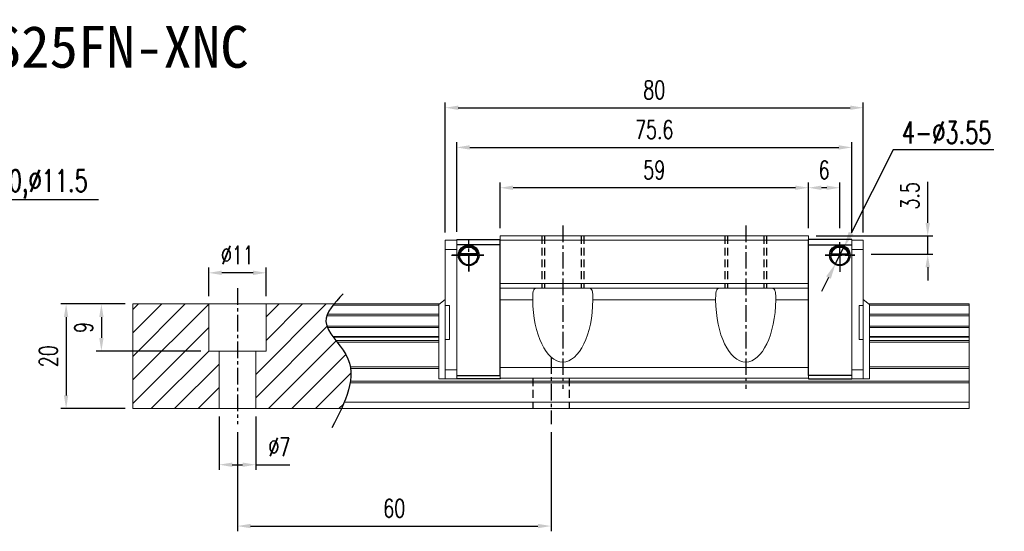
# Model space of a CAD drawing. Header units: millimetres. Extents: x -24 to 294, y 297 to 557.
# Tile 2 of 2: x 105 to 294, y 297 to 395. Entities that reach past the tile are written whole.
import ezdxf
from ezdxf.enums import TextEntityAlignment as Align

# ---------------------------------------------------------------- set-up
doc = ezdxf.new("R2010")
doc.units = ezdxf.units.MM
doc.header["$PDSIZE"] = -1
doc.linetypes.add('CENTER', pattern=[10.16, 6.35, -1.27, 1.27, -1.27])
doc.linetypes.add('DASHED', pattern=[0.75, 0.5, -0.25])
for name, color, linetype in [('2', 7, 'Continuous'), ('CHA', 7, 'Continuous'), ('CL', 1, 'CENTER'), ('DIM', 4, 'Continuous'), ('HID', 2, 'DASHED'), ('OUT', 3, 'Continuous')]:
    doc.layers.add(name, color=color, linetype=linetype)
doc.styles.add('DIM-7', font='SIMPLEX.shx', dxfattribs={"width": 0.7, "bigfont": 'chineset.shx'})
doc.styles.add('T', font='kaiu.ttf')
doc.dimstyles.new('CNS', dxfattribs={"dimtxt": 3.5, "dimasz": 2.5, "dimexe": 1, "dimexo": 1.5, "dimgap": 0.09, "dimtad": 0, "dimdsep": 46, "dimtxsty": 'DIM-7', "dimcen": 0.09, "dimclrd": 1, "dimclre": 1, "dimclrt": 4, "dimadec": 0, "dimazin": 0, "dimtfac": 1, "dimtix": 1, "dimtmove": 2, "dimatfit": 3, "dimfxl": 1, "dimtvp": 0.971429, "dimtolj": 1, "dimarcsym": 0})
doc.dimstyles.new('CNSx1 (指線專用)', dxfattribs={"dimscale": 0.8, "dimtxt": 3.5, "dimasz": 2.5, "dimexe": 1, "dimexo": 1.5, "dimgap": 1, "dimtad": 1, "dimtih": 1, "dimtoh": 1, "dimdsep": 46, "dimtxsty": 'DIM-7', "dimcen": 0.09, "dimclrd": 256, "dimclre": 256, "dimclrt": 4, "dimadec": 0, "dimazin": 0, "dimtfac": 1, "dimtix": 1, "dimtmove": 1, "dimatfit": 3, "dimfxl": 1, "dimtvp": 0.971429, "dimtolj": 1, "dimarcsym": 0})

# ---------------------------------------------------------------- blocks, each defined once
blk = doc.blocks.new('*D6')
at = {"layer": 'DEFPOINTS', "color": 0}
for p in [(141.59, 346.72), (141.59, 340.76), (152.59, 340.77)]:
    blk.add_point(p, dxfattribs=at)
at = {"layer": 'DIM', "color": 7, "lineweight": -2}
for p, q in [((141.59, 342.26), (141.59, 347.72)), ((150.09, 346.72), (144.09, 346.72)), ((152.59, 342.27), (152.59, 347.72))]:
    blk.add_line(p, q, dxfattribs=at)
at = {"layer": 'DIM', "color": 7}
for points in [[(144.09, 347.14), (144.09, 346.3), (141.59, 346.72)], [(150.09, 347.14), (150.09, 346.3), (152.59, 346.72)]]:
    blk.add_solid(points, dxfattribs=at)
at = {"layer": 'DIM', "color": 7, "insert": (147.09, 350.12), "char_height": 3.5, "attachment_point": 5, "style": 'DIM-7'}
blk.add_mtext('\\A1;%%C11', dxfattribs=at)
blk = doc.blocks.new('*D7')
at = {"layer": 'DEFPOINTS', "color": 0}
for p in [(143.59, 320.77), (150.59, 320.77), (150.59, 310.04)]:
    blk.add_point(p, dxfattribs=at)
at = {"layer": 'DIM', "color": 7, "lineweight": -2}
for p, q in [((143.59, 319.27), (143.59, 309.04)), ((150.59, 319.27), (150.59, 309.04)), ((146.09, 310.04), (148.09, 310.04)), ((150.59, 310.04), (157.12, 310.04))]:
    blk.add_line(p, q, dxfattribs=at)
at = {"layer": 'DIM', "color": 7}
for points in [[(146.09, 310.45), (146.09, 309.62), (143.59, 310.04)], [(148.09, 310.45), (148.09, 309.62), (150.59, 310.04)]]:
    blk.add_solid(points, dxfattribs=at)
at = {"layer": 'DIM', "color": 7, "insert": (155.11, 313.44), "char_height": 3.5, "attachment_point": 5, "style": 'DIM-7'}
blk.add_mtext('\\A1;%%C7', dxfattribs=at)
blk = doc.blocks.new('*D8')
at = {"layer": 'DEFPOINTS', "color": 0}
for p in [(147.09, 317.77), (207.09, 317.77), (207.09, 298.31)]:
    blk.add_point(p, dxfattribs=at)
at = {"layer": 'DIM', "color": 7, "lineweight": -2}
for p, q in [((147.09, 316.27), (147.09, 297.31)), ((207.09, 316.27), (207.09, 297.31)), ((149.59, 298.31), (204.59, 298.31))]:
    blk.add_line(p, q, dxfattribs=at)
at = {"layer": 'DIM', "color": 7}
for points in [[(149.59, 298.73), (149.59, 297.9), (147.09, 298.31)], [(204.59, 298.73), (204.59, 297.9), (207.09, 298.31)]]:
    blk.add_solid(points, dxfattribs=at)
at = {"layer": 'DIM', "color": 7, "insert": (177.09, 301.71), "char_height": 3.5, "attachment_point": 5, "style": 'DIM-7'}
blk.add_mtext('\\A1;60', dxfattribs=at)
blk = doc.blocks.new('*D11')
at = {"layer": 'DEFPOINTS', "color": 0}
for p in [(197.34, 362.98), (197.34, 353.77), (256.34, 353.77)]:
    blk.add_point(p, dxfattribs=at)
at = {"layer": 'DIM', "color": 7, "lineweight": -2}
for p, q in [((197.34, 355.27), (197.34, 363.98)), ((256.34, 355.27), (256.34, 363.98)), ((253.84, 362.98), (199.84, 362.98))]:
    blk.add_line(p, q, dxfattribs=at)
at = {"layer": 'DIM', "color": 7}
for points in [[(199.84, 363.4), (199.84, 362.56), (197.34, 362.98)], [(253.84, 363.4), (253.84, 362.56), (256.34, 362.98)]]:
    blk.add_solid(points, dxfattribs=at)
at = {"layer": 'DIM', "color": 7, "insert": (226.84, 366.38), "char_height": 3.5, "attachment_point": 5, "style": 'DIM-7'}
blk.add_mtext('\\A1;59', dxfattribs=at)
blk = doc.blocks.new('*D5')
at = {"layer": 'DEFPOINTS', "color": 0}
for p in [(266.85, 378.28), (186.84, 352.94), (266.85, 352.94)]:
    blk.add_point(p, dxfattribs=at)
at = {"layer": 'DIM', "color": 7, "lineweight": -2}
for p, q in [((186.84, 354.44), (186.84, 379.28)), ((266.85, 354.44), (266.85, 379.28)), ((189.34, 378.28), (264.35, 378.28))]:
    blk.add_line(p, q, dxfattribs=at)
at = {"layer": 'DIM', "color": 7}
for points in [[(189.34, 378.69), (189.34, 377.86), (186.84, 378.28)], [(264.35, 378.69), (264.35, 377.86), (266.85, 378.28)]]:
    blk.add_solid(points, dxfattribs=at)
at = {"layer": 'DIM', "color": 7, "insert": (226.84, 381.68), "char_height": 3.5, "attachment_point": 5, "style": 'DIM-7'}
blk.add_mtext('\\A1;80', dxfattribs=at)
blk = doc.blocks.new('*D12')
at = {"layer": 'DEFPOINTS', "color": 0}
for p in [(256.34, 353.77), (266.85, 350.27), (279.17, 350.27)]:
    blk.add_point(p, dxfattribs=at)
at = {"layer": 'DIM', "color": 7, "lineweight": -2}
for p, q in [((279.17, 356.27), (279.17, 364.09)), ((257.84, 353.77), (280.17, 353.77)), ((279.17, 350.27), (279.17, 353.77)), ((268.35, 350.27), (280.17, 350.27)), ((279.17, 347.77), (279.17, 345.27))]:
    blk.add_line(p, q, dxfattribs=at)
at = {"layer": 'DIM', "color": 7}
for points in [[(278.75, 356.27), (279.59, 356.27), (279.17, 353.77)], [(278.75, 347.77), (279.59, 347.77), (279.17, 350.27)]]:
    blk.add_solid(points, dxfattribs=at)
at = {"layer": 'DIM', "color": 7, "insert": (275.77, 361.43), "char_height": 3.5, "attachment_point": 5, "rotation": 90, "style": 'DIM-7'}
blk.add_mtext('\\A1;3.5', dxfattribs=at)
blk = doc.blocks.new('*D13')
at = {"layer": 'DEFPOINTS', "color": 0}
for p in [(256.34, 362.98), (256.34, 353.77), (262.34, 353.77)]:
    blk.add_point(p, dxfattribs=at)
at = {"layer": 'DIM', "color": 7, "lineweight": -2}
for p, q in [((256.34, 355.27), (256.34, 363.98)), ((262.34, 355.27), (262.34, 363.98)), ((259.84, 362.98), (258.84, 362.98))]:
    blk.add_line(p, q, dxfattribs=at)
at = {"layer": 'DIM', "color": 7}
for points in [[(258.84, 363.4), (258.84, 362.56), (256.34, 362.98)], [(259.84, 363.4), (259.84, 362.56), (262.34, 362.98)]]:
    blk.add_solid(points, dxfattribs=at)
at = {"layer": 'DIM', "color": 7, "insert": (259.34, 366.38), "char_height": 3.5, "attachment_point": 5, "style": 'DIM-7'}
blk.add_mtext('\\A1;6', dxfattribs=at)
blk = doc.blocks.new('*D14')
at = {"layer": 'DEFPOINTS', "color": 0}
for p in [(127.09, 340.77), (114.31, 320.77), (127.09, 320.77)]:
    blk.add_point(p, dxfattribs=at)
at = {"layer": 'DIM', "color": 7, "lineweight": -2}
for p, q in [((125.59, 340.77), (113.31, 340.77)), ((114.31, 338.27), (114.31, 323.27)), ((125.59, 320.77), (113.31, 320.77))]:
    blk.add_line(p, q, dxfattribs=at)
at = {"layer": 'DIM', "color": 7}
for points in [[(113.89, 338.27), (114.72, 338.27), (114.31, 340.77)], [(113.89, 323.27), (114.72, 323.27), (114.31, 320.77)]]:
    blk.add_solid(points, dxfattribs=at)
at = {"layer": 'DIM', "color": 7, "insert": (110.91, 330.77), "char_height": 3.5, "attachment_point": 5, "rotation": 90, "style": 'DIM-7'}
blk.add_mtext('\\A1;20', dxfattribs=at)
blk = doc.blocks.new('*D19')
at = {"layer": 'DEFPOINTS', "color": 0}
for p in [(264.64, 370.69), (189.04, 353.07), (264.64, 353.07)]:
    blk.add_point(p, dxfattribs=at)
at = {"layer": 'DIM', "color": 7, "lineweight": -2}
for p, q in [((189.04, 354.57), (189.04, 371.69)), ((264.64, 354.57), (264.64, 371.69)), ((191.54, 370.69), (262.14, 370.69))]:
    blk.add_line(p, q, dxfattribs=at)
at = {"layer": 'DIM', "color": 7}
for points in [[(191.54, 371.11), (191.54, 370.27), (189.04, 370.69)], [(262.14, 371.11), (262.14, 370.27), (264.64, 370.69)]]:
    blk.add_solid(points, dxfattribs=at)
at = {"layer": 'DIM', "color": 7, "insert": (226.84, 374.09), "char_height": 3.5, "attachment_point": 5, "style": 'DIM-7'}
blk.add_mtext('\\A1;75.6', dxfattribs=at)
blk = doc.blocks.new('*D46')
at = {"layer": 'DEFPOINTS', "color": 0}
for p in [(127.09, 340.77), (121.06, 331.77), (141.59, 331.77)]:
    blk.add_point(p, dxfattribs=at)
at = {"layer": 'DIM', "color": 7, "lineweight": -2}
for p, q in [((125.59, 340.77), (120.06, 340.77)), ((121.06, 338.27), (121.06, 334.27)), ((140.09, 331.77), (120.06, 331.77))]:
    blk.add_line(p, q, dxfattribs=at)
at = {"layer": 'DIM', "color": 7}
for points in [[(120.64, 338.27), (121.47, 338.27), (121.06, 340.77)], [(120.64, 334.27), (121.47, 334.27), (121.06, 331.77)]]:
    blk.add_solid(points, dxfattribs=at)
at = {"layer": 'DIM', "color": 7, "insert": (117.66, 336.27), "char_height": 3.5, "attachment_point": 5, "rotation": 90, "style": 'DIM-7'}
blk.add_mtext('\\A1;9', dxfattribs=at)
blk = doc.blocks.new('*D50')
at = {"layer": 'DEFPOINTS', "color": 0}
for p in [(263.15, 351.65), (261.54, 348.49)]:
    blk.add_point(p, dxfattribs=at)
at = {"layer": 'DIM', "color": 0, "lineweight": -2}
for p, q in [((272.58, 370.24), (264.5, 354.33)), ((291.84, 370.24), (272.58, 370.24)), ((261.54, 348.49), (263.15, 351.65)), ((260.18, 345.81), (258.83, 343.14))]:
    blk.add_line(p, q, dxfattribs=at)
at = {"layer": 'DIM', "color": 0}
for points in [[(264.06, 354.56), (264.95, 354.1), (263.15, 351.65)], [(259.74, 346.04), (260.63, 345.59), (261.54, 348.49)]]:
    blk.add_solid(points, dxfattribs=at)
at = {"layer": 'DIM', "color": 0, "insert": (282.81, 373.54), "char_height": 4.2, "attachment_point": 5, "style": 'DIM-7'}
blk.add_mtext('\\A1;4-∅3.55', dxfattribs=at)

msp = doc.modelspace()

# ---------------------------------------------------------------- linework, layer by layer
at = {"layer": '2', "color": 0, "linetype": 'Continuous'}
for p, q in [((189.044, 353.072), (197.344, 353.072)), ((197.344, 327.072), (197.344, 353.072)), ((264.644, 353.072), (256.344, 353.072)), ((256.344, 327.072), (256.344, 353.072)), ((197.344, 352.072), (189.044, 352.072)), ((256.344, 352.072), (264.644, 352.072)), ((189.57, 350.122), (193.118, 350.122)), ((192.976, 350.255), (189.712, 350.255)), ((192.899, 350.322), (189.789, 350.322)), ((264.119, 350.122), (260.57, 350.122)), ((260.712, 350.255), (263.976, 350.255)), ((260.789, 350.322), (263.899, 350.322)), ((197.344, 348.172), (197.344, 348.422)), ((256.344, 348.172), (256.344, 348.422)), ((189.044, 327.072), (197.344, 327.072)), ((197.345, 326.437), (189.044, 326.437)), ((197.345, 326.437), (189.044, 326.437)), ((197.344, 326.572), (197.344, 326.437)), ((264.644, 327.072), (256.264, 327.072)), ((256.344, 326.572), (256.344, 326.437)), ((256.344, 326.437), (264.644, 326.437)), ((256.344, 326.437), (264.644, 326.437))]:
    msp.add_line(p, q, dxfattribs=at)
at = {"layer": '2', "color": 0, "linetype": 'Continuous', "extrusion": (0, 0, -1)}
for centre, radius, start, end in [((-191.344, 350.072), 1.975, 270, 90), ((-191.344, 350.072), 1.575, 9.1332, 90), ((-191.344, 350.072), 1.975, 90, 270), ((-191.344, 350.072), 1.575, 90, 170.8668), ((-262.344, 350.072), 1.975, 270, 90), ((-262.344, 350.072), 1.575, 9.1332, 90), ((-262.344, 350.072), 1.975, 90, 270), ((-262.344, 350.072), 1.575, 90, 170.8668)]:
    msp.add_arc(centre, radius, start, end, dxfattribs=at)
at = {"layer": '2', "color": 0, "linetype": 'Continuous'}
for centre, start, end in [((191.344, 350.072), 90, 270), ((191.344, 350.072), 270, 90), ((262.344, 350.072), 90, 270), ((262.344, 350.072), 270, 90)]:
    msp.add_arc(centre, 1.775, start, end, dxfattribs=at)
for points, knots in [([(189.712, 350.255), (189.728, 350.331), (189.75, 350.42), (189.814, 350.61), (189.856, 350.712), (189.961, 350.907), (190.025, 351.004), (190.197, 351.215), (190.315, 351.326), (190.575, 351.506), (190.72, 351.579), (191.022, 351.676), (191.184, 351.703), (191.344, 351.703)], [0, 0, 0, 0, 0.1376864, 0.1376864, 0.275472, 0.275472, 0.4123557, 0.4123557, 0.6064308, 0.6064308, 0.8046387, 0.8046387, 1, 1, 1, 1]), ([(191.344, 351.703), (191.495, 351.703), (191.648, 351.679), (191.965, 351.583), (192.131, 351.499), (192.401, 351.301), (192.515, 351.19), (192.687, 350.971), (192.753, 350.864), (192.86, 350.65), (192.9, 350.54), (192.949, 350.374), (192.964, 350.311), (192.976, 350.255)], [0, 0, 0, 0, 0.1837975, 0.1837975, 0.4104893, 0.4104893, 0.6000274, 0.6000274, 0.749109, 0.749109, 0.8991923, 0.8991923, 1, 1, 1, 1]), ([(262.344, 351.703), (262.193, 351.703), (262.04, 351.679), (261.723, 351.583), (261.558, 351.499), (261.287, 351.301), (261.173, 351.19), (261.001, 350.971), (260.935, 350.864), (260.829, 350.65), (260.788, 350.54), (260.739, 350.374), (260.724, 350.311), (260.712, 350.255)], [0, 0, 0, 0, 0.1837975, 0.1837975, 0.4104893, 0.4104893, 0.6000274, 0.6000274, 0.749109, 0.749109, 0.8991923, 0.8991923, 1, 1, 1, 1]), ([(263.976, 350.255), (263.96, 350.331), (263.938, 350.42), (263.875, 350.61), (263.832, 350.712), (263.727, 350.907), (263.663, 351.004), (263.492, 351.215), (263.373, 351.326), (263.114, 351.506), (262.969, 351.579), (262.667, 351.676), (262.505, 351.703), (262.344, 351.703)], [0, 0, 0, 0, 0.1376864, 0.1376864, 0.275472, 0.275472, 0.4123557, 0.4123557, 0.6064308, 0.6064308, 0.8046387, 0.8046387, 1, 1, 1, 1])]:
    msp.add_open_spline(points, degree=3, knots=knots, dxfattribs=at)
for points in [[(192.899, 350.322), (192.925, 350.3), (192.95, 350.277), (192.976, 350.255)], [(260.789, 350.322), (260.764, 350.3), (260.738, 350.277), (260.712, 350.255)]]:
    msp.add_open_spline(points, degree=3, dxfattribs=at)
at = {"layer": 'CL', "color": 0, "ltscale": 0.5}
for p, q in [((209.344, 355.772), (209.344, 324.572)), ((244.344, 355.772), (244.344, 324.572)), ((191.344, 346.949), (191.344, 353.072)), ((262.344, 350.072), (262.344, 352.549)), ((191.344, 350.072), (188.072, 350.072)), ((188.072, 350.072), (194.211, 350.072)), ((194.211, 350.072), (191.344, 350.072)), ((191.344, 350.072), (191.344, 346.949)), ((262.344, 350.072), (259.578, 350.072)), ((259.578, 350.072), (265.221, 350.072)), ((265.221, 350.072), (262.344, 350.072)), ((262.344, 350.072), (262.344, 346.756)), ((147.091, 343.772), (147.091, 317.772)), ((207.091, 330.572), (207.091, 317.772))]:
    msp.add_line(p, q, dxfattribs=at)
at = {"layer": 'DIM', "color": 0}
for p, q in [((127.091, 330.746), (137.117, 340.772)), ((127.091, 335.236), (132.627, 340.772)), ((127.091, 339.726), (128.137, 340.772)), ((127.091, 326.255), (141.591, 340.755)), ((150.591, 327.305), (164.058, 340.772)), ((152.591, 338.285), (155.077, 340.772)), ((152.591, 333.795), (159.568, 340.772)), ((127.091, 321.765), (141.591, 336.265)), ((150.591, 322.815), (164.226, 336.45)), ((153.038, 320.772), (165.972, 333.706)), ((130.587, 320.772), (141.591, 331.775)), ((157.528, 320.772), (167.85, 331.094)), ((135.077, 320.772), (143.591, 329.285)), ((162.018, 320.772), (168.787, 327.541)), ((139.568, 320.772), (143.591, 324.795)), ((166.508, 320.772), (167.374, 321.638))]:
    msp.add_line(p, q, dxfattribs=at)
msp.add_open_spline([(167.316, 342.734), (165.635, 340.943), (161.977, 337.047), (171.502, 329.363), (167.687, 321.977), (165.174, 317.113)], degree=3, knots=[0, 0, 0, 0, 6.2737393, 13.647637, 27.8750855, 27.8750855, 27.8750855, 27.8750855], dxfattribs=at)
at = {"layer": 'HID', "color": 0, "ltscale": 3}
for p, q in [((205.344, 353.772), (205.344, 343.772)), ((205.844, 353.772), (205.844, 343.772)), ((212.844, 353.772), (212.844, 343.772)), ((213.344, 353.772), (213.344, 343.772)), ((240.344, 353.772), (240.344, 343.772)), ((240.844, 353.772), (240.844, 343.772)), ((247.844, 353.772), (247.844, 343.772)), ((248.344, 353.772), (248.344, 343.772)), ((203.591, 326.572), (203.591, 320.772)), ((210.591, 326.572), (210.591, 320.772))]:
    msp.add_line(p, q, dxfattribs=at)
at = {"layer": 'OUT', "color": 0, "linetype": 'Continuous', "lineweight": 15}
for p, q in [((186.842, 352.937), (189.044, 352.937)), ((186.842, 352.937), (186.842, 326.437)), ((189.044, 353.072), (189.044, 352.072)), ((189.044, 326.437), (189.044, 352.937)), ((214.944, 353.772), (197.344, 353.772)), ((197.344, 352.972), (197.344, 353.772)), ((214.944, 352.972), (197.344, 352.972)), ((197.344, 344.672), (197.344, 352.972)), ((214.944, 353.772), (238.744, 353.772)), ((214.944, 352.972), (238.744, 352.972)), ((256.344, 353.772), (238.744, 353.772)), ((256.344, 352.972), (238.744, 352.972)), ((256.344, 352.972), (256.344, 353.772)), ((256.344, 344.672), (256.344, 352.972)), ((264.644, 353.072), (264.644, 352.072)), ((266.847, 352.937), (264.644, 352.937)), ((264.644, 326.437), (264.644, 352.937)), ((266.847, 352.937), (266.847, 326.437)), ((186.842, 351.187), (189.044, 351.187)), ((266.847, 351.187), (264.644, 351.187)), ((197.344, 343.771), (197.344, 344.671)), ((214.944, 344.671), (197.344, 344.671)), ((197.344, 341.548), (197.344, 343.772)), ((208.072, 343.772), (197.344, 343.772)), ((208.074, 343.772), (208.072, 343.772)), ((210.615, 343.772), (208.074, 343.772)), ((210.616, 343.772), (210.615, 343.772)), ((214.944, 343.772), (210.617, 343.772)), ((214.944, 344.672), (238.744, 344.672)), ((214.944, 343.772), (238.744, 343.772)), ((256.344, 344.671), (238.744, 344.671)), ((243.072, 343.772), (238.744, 343.772)), ((243.074, 343.772), (243.072, 343.772)), ((245.615, 343.772), (243.074, 343.772)), ((245.616, 343.772), (245.615, 343.772)), ((256.344, 343.772), (245.617, 343.772)), ((256.344, 343.771), (256.344, 344.671)), ((256.344, 341.548), (256.344, 343.772)), ((185.642, 340.637), (186.842, 341.608)), ((203.595, 341.551), (197.344, 341.551)), ((197.344, 328.622), (197.344, 341.548)), ((215.094, 341.547), (238.595, 341.547)), ((256.344, 341.551), (250.094, 341.551)), ((256.344, 328.622), (256.344, 341.548)), ((268.047, 340.637), (266.847, 341.608)), ((185.809, 340.772), (127.091, 340.772)), ((127.091, 340.772), (127.091, 320.772)), ((141.591, 331.772), (141.591, 340.772)), ((152.591, 331.772), (152.591, 340.772)), ((185.644, 340.516), (165.356, 340.516)), ((185.644, 340.639), (185.644, 326.437)), ((186.842, 340.463), (187.642, 340.463)), ((187.642, 340.463), (187.642, 333.963)), ((266.847, 340.463), (266.047, 340.463)), ((266.047, 340.463), (266.047, 333.963)), ((287.091, 340.772), (267.88, 340.772)), ((268.044, 340.639), (268.044, 326.437)), ((287.091, 340.516), (268.044, 340.516)), ((287.091, 340.772), (287.091, 320.772)), ((185.644, 338.512), (164.201, 338.512)), ((185.644, 338.806), (164.311, 338.806)), ((287.091, 338.806), (268.044, 338.806)), ((287.091, 338.512), (268.044, 338.512)), ((185.644, 336.531), (164.197, 336.531)), ((185.644, 336.237), (164.308, 336.237)), ((287.091, 336.531), (268.044, 336.531)), ((287.091, 336.237), (268.044, 336.237)), ((185.644, 334.557), (165.318, 334.557)), ((185.644, 334.392), (165.44, 334.392)), ((185.644, 333.798), (165.899, 333.798)), ((186.842, 333.963), (187.642, 333.963)), ((266.847, 333.963), (266.047, 333.963)), ((287.091, 334.557), (268.044, 334.557)), ((287.091, 334.392), (268.044, 334.392)), ((287.091, 333.798), (268.044, 333.798)), ((152.591, 331.772), (141.591, 331.772)), ((143.591, 331.772), (143.591, 320.772)), ((150.591, 331.772), (150.591, 320.772)), ((185.644, 333.445), (166.179, 333.445)), ((287.091, 333.445), (268.044, 333.445)), ((185.644, 328.779), (168.67, 328.779)), ((185.644, 328.425), (168.724, 328.425)), ((186.844, 328.187), (189.044, 328.187)), ((197.344, 326.572), (197.344, 328.622)), ((256.344, 328.622), (197.344, 328.622)), ((256.344, 326.572), (256.344, 328.622)), ((266.844, 328.187), (264.644, 328.187)), ((287.091, 328.779), (268.044, 328.779)), ((287.091, 328.425), (268.044, 328.425)), ((287.091, 326.018), (168.691, 326.018)), ((185.644, 326.437), (189.044, 326.437)), ((256.344, 326.572), (197.344, 326.572)), ((264.644, 326.572), (264.644, 327.072)), ((264.644, 326.437), (264.644, 326.572)), ((264.644, 326.437), (264.644, 326.572)), ((268.044, 326.437), (264.644, 326.437)), ((287.091, 325.665), (168.636, 325.665)), ((287.091, 320.772), (127.091, 320.772)), ((287.091, 321.972), (167.514, 321.972))]:
    msp.add_line(p, q, dxfattribs=at)
for centre, start_param, end_param in [((209.344, 341.735), 1.5860776, 4.6971554), ((244.344, 341.735), 1.5860299, 4.6971077)]:
    msp.add_ellipse(centre, major_axis=(0, 12.064), ratio=0.4766064, start_param=start_param, end_param=end_param, dxfattribs=at)
for points in [[(189.712, 350.255), (189.738, 350.277), (189.764, 350.3), (189.789, 350.322)], [(263.976, 350.255), (263.95, 350.277), (263.925, 350.3), (263.899, 350.322)]]:
    msp.add_open_spline(points, degree=3, dxfattribs=at)
for points, knots in [([(204.335, 343.772), (204.188, 343.748), (203.894, 343.7), (203.677, 343.266), (203.597, 342.592), (203.593, 341.969), (203.595, 341.604), (203.595, 341.547)], [0, 0, 0, 0, 0.243161, 0.4870821, 0.7181644, 0.9551394, 1, 1, 1, 1]), ([(215.094, 341.547), (215.094, 341.795), (215.096, 342.361), (215.052, 343.082), (214.874, 343.587), (214.608, 343.758), (214.407, 343.769), (214.354, 343.772)], [0, 0, 0, 0, 0.1947197, 0.4439418, 0.6854724, 0.916553, 1, 1, 1, 1]), ([(239.335, 343.772), (239.188, 343.748), (238.894, 343.7), (238.677, 343.266), (238.597, 342.592), (238.593, 341.969), (238.595, 341.604), (238.595, 341.547)], [0, 0, 0, 0, 0.2431611, 0.4870821, 0.7181644, 0.9551394, 1, 1, 1, 1]), ([(250.094, 341.547), (250.094, 341.86), (250.096, 342.486), (250.029, 343.207), (249.82, 343.652), (249.552, 343.767), (249.378, 343.771), (249.353, 343.772)], [0, 0, 0, 0, 0.2463131, 0.4928757, 0.7319262, 0.9626337, 1, 1, 1, 1])]:
    msp.add_open_spline(points, degree=3, knots=knots, dxfattribs=at)

# ---------------------------------------------------------------- texts
at = {"layer": 'CHA', "color": 0, "style": 'T'}
msp.add_text('TRS25FN-XNC', height=8, dxfattribs=at).set_placement((119.304, 389.923), align=Align.MIDDLE)
at = {"layer": 'DIM', "color": 0, "insert": (78.514, 360.824), "char_height": 4.2, "attachment_point": 7, "style": 'DIM-7'}
msp.add_mtext('\\A1;4-M8depth10,%%C11.5', dxfattribs=at)

# ---------------------------------------------------------------- dimensions: what is measured, and where the dimension line sits
at = {"layer": 'DIM', "color": 0}
for base, p1, p2, picture, middle in [((266.8466, 378.2757), (186.8418, 352.9366), (266.8466, 352.9366), '*D5', (226.8442, 381.6757)), ((264.644, 370.69), (189.044, 353.072), (264.644, 353.072), '*D19', (226.844, 374.09)), ((197.344, 362.98), (256.344, 353.772), (197.344, 353.772), '*D11', (226.844, 366.38)), ((256.344, 362.98), (262.344, 353.772), (256.344, 353.772), '*D13', (259.344, 366.38)), ((207.091, 298.313), (147.091, 317.772), (207.091, 317.772), '*D8', (177.091, 301.713))]:
    dim = msp.add_linear_dim(base=base, p1=p1, p2=p2, dimstyle='CNS', override={"dimclrd": 7, "dimclre": 7, "dimclrt": 7}, dxfattribs=at)
    dim.commit()
    dim.dimension.update_dxf_attribs({"geometry": picture, "text_midpoint": middle})
dim = msp.add_diameter_dim_2p(p1=(261.541, 348.489), p2=(263.147, 351.655), text='4-<>', dimstyle='CNSx1 (指線專用)', override={"dimscale": 1.2, "dimclrd": 0, "dimclre": 0, "dimclrt": 0}, dxfattribs=at)
dim.commit()
dim.dimension.update_dxf_attribs({"geometry": '*D50', "text_midpoint": (272.58, 370.245), "dimtype": 163})
dim = msp.add_linear_dim(base=(279.171, 350.272), p1=(256.344, 353.772), p2=(266.847, 350.272), angle=90, dimstyle='CNS', override={"dimclrd": 7, "dimclre": 7, "dimclrt": 7, "dimtmove": 0}, dxfattribs=at)
dim.commit()
dim.dimension.update_dxf_attribs({"geometry": '*D12', "text_midpoint": (279.171, 361.429), "dimtype": 160})
dim = msp.add_linear_dim(base=(141.591, 346.719), p1=(152.591, 340.772), p2=(141.591, 340.755), text='%%C<>', dimstyle='CNS', override={"dimclrd": 7, "dimclre": 7, "dimclrt": 7}, dxfattribs=at)
dim.commit()
dim.dimension.update_dxf_attribs({"geometry": '*D6', "text_midpoint": (147.091, 350.119)})
for base, p2, angle, picture, middle in [((114.306, 320.772), (127.091, 320.772), 90, '*D14', (110.906, 330.772)), ((121.058, 331.772), (141.591, 331.772), 270, '*D46', (117.658, 336.272))]:
    dim = msp.add_linear_dim(base=base, p1=(127.091, 340.772), p2=p2, angle=angle, dimstyle='CNS', override={"dimclrd": 7, "dimclre": 7, "dimclrt": 7}, dxfattribs=at)
    dim.commit()
    dim.dimension.update_dxf_attribs({"geometry": picture, "text_midpoint": middle})
dim = msp.add_linear_dim(base=(150.591, 310.036), p1=(143.591, 320.772), p2=(150.591, 320.772), text='%%C<>', dimstyle='CNS', override={"dimclrd": 7, "dimclre": 7, "dimclrt": 7, "dimtmove": 0}, dxfattribs=at)
dim.commit()
dim.dimension.update_dxf_attribs({"geometry": '*D7', "text_midpoint": (155.106, 310.036), "dimtype": 160})

# ---------------------------------------------------------------- leaders
at = {"layer": 'DIM', "color": 0, "annotation_type": 0, "has_hookline": 1, "hookline_direction": 0, "text_width": 42}
msp.add_leader([(66.455, 353.772), (75.406, 360.716), (78.406, 360.716)], dimstyle='CNS', override={"dimscale": 1.2, "dimgap": 0.09, "dimtad": 1, "dimclrd": 7, "dimclre": 4}, dxfattribs=at)

doc.saveas('drawing.dxf')
